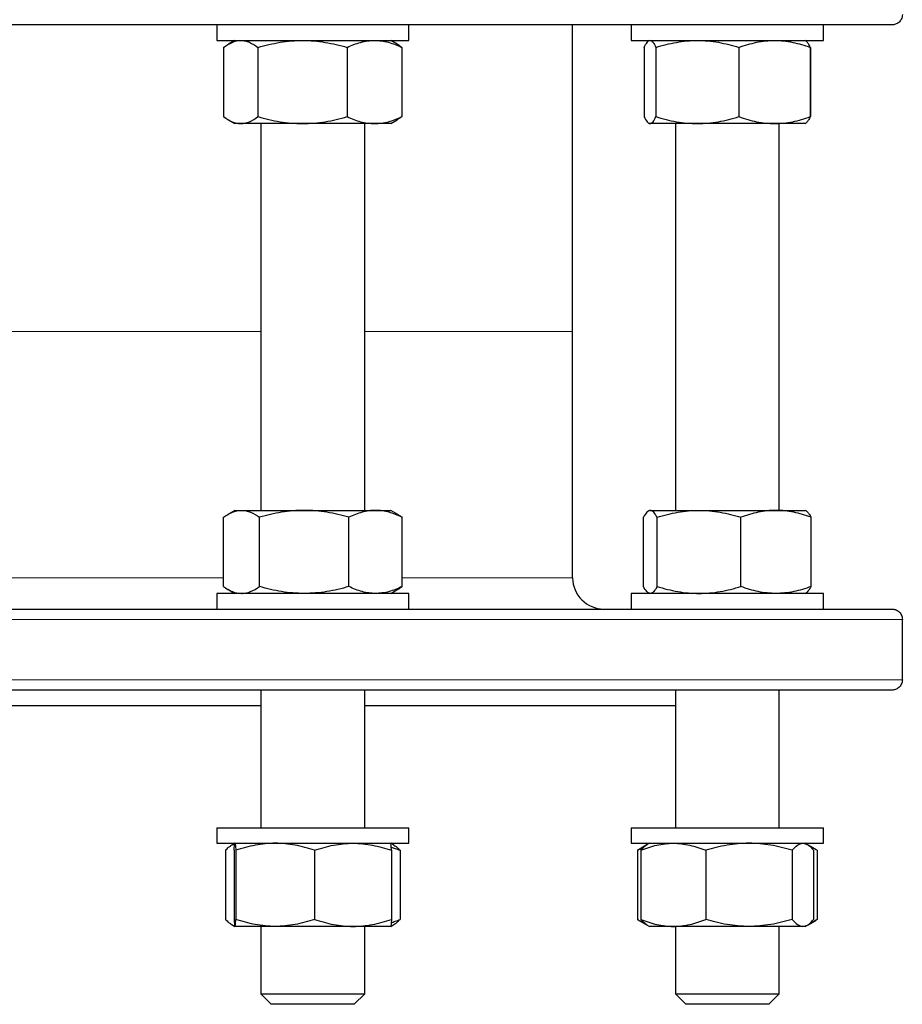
# Model space of a CAD drawing. Header units: millimetres. Extents: x 187 to 1019, y 129 to 935.
# Tile 2 of 7: x 364 to 534, y 129 to 319. Entities that reach past the tile are written whole.
import ezdxf

# ---------------------------------------------------------------- set-up
doc = ezdxf.new("R2010")
doc.units = ezdxf.units.MM

msp = doc.modelspace()

# ---------------------------------------------------------------- linework, layer by layer
at = {"color": 7, "linetype": 'Continuous', "lineweight": 25}
for p, q in [((531.83, 318.05), (195.83, 318.05)), ((401.78, 318.05), (401.78, 315.05)), ((438.78, 315.05), (438.78, 318.05)), ((470.33, 258.99), (470.33, 318.05)), ((481.61, 318.05), (481.61, 315.05)), ((518.61, 315.05), (518.61, 318.05)), ((401.78, 315.05), (438.78, 315.05)), ((405.28, 315.05), (404.05, 314.34)), ((436.51, 314.34), (435.28, 315.05)), ((481.61, 315.05), (518.61, 315.05)), ((485.11, 315.05), (484.97, 314.98)), ((515.24, 314.98), (515.11, 315.05)), ((515.24, 314.97), (515.24, 314.98)), ((403.11, 313.71), (403.11, 300.39)), ((409.72, 313.71), (409.72, 300.39)), ((426.89, 313.71), (426.89, 300.39)), ((437.45, 313.71), (437.45, 300.39)), ((484.1, 313.71), (484.11, 313.72)), ((484.1, 313.71), (484.1, 300.39)), ((484.11, 313.71), (484.11, 300.39)), ((486.35, 313.71), (486.35, 300.39)), ((502.35, 313.71), (502.35, 300.39)), ((516.1, 313.71), (516.1, 300.39)), ((516.12, 313.71), (516.12, 300.39)), ((404.05, 299.76), (405.28, 299.05)), ((435.28, 299.05), (436.51, 299.76)), ((484.1, 300.39), (484.11, 300.39)), ((406.42, 299.05), (405.28, 299.05)), ((418.31, 299.05), (406.42, 299.05)), ((410.28, 299.05), (410.28, 224.59)), ((432.17, 299.05), (418.31, 299.05)), ((430.28, 224.59), (430.28, 299.05)), ((435.28, 299.05), (432.17, 299.05)), ((484.97, 299.13), (485.11, 299.05)), ((485.23, 299.05), (485.11, 299.05)), ((494.35, 299.05), (485.23, 299.05)), ((490.11, 299.05), (490.11, 224.59)), ((509.22, 299.05), (494.35, 299.05)), ((515.11, 299.05), (509.22, 299.05)), ((510.11, 224.59), (510.11, 299.05)), ((515.11, 299.05), (515.24, 299.13)), ((515.24, 299.13), (515.24, 299.13)), ((470.33, 211.59), (470.33, 258.99)), ((405.28, 224.59), (403.9, 223.79)), ((405.28, 224.59), (406.55, 224.59)), ((406.55, 224.59), (418.63, 224.59)), ((418.63, 224.59), (432.37, 224.59)), ((432.37, 224.59), (435.28, 224.59)), ((436.67, 223.79), (435.28, 224.59)), ((485.11, 224.59), (484.93, 224.49)), ((485.11, 224.59), (485.28, 224.59)), ((485.28, 224.59), (494.66, 224.59)), ((494.66, 224.59), (509.49, 224.59)), ((509.49, 224.59), (515.11, 224.59)), ((515.28, 224.49), (515.11, 224.59)), ((403.06, 209.93), (403.06, 223.25)), ((410.03, 209.93), (410.03, 223.25)), ((427.24, 209.93), (427.24, 223.25)), ((437.5, 209.93), (437.5, 223.25)), ((483.97, 209.93), (483.97, 223.25)), ((486.59, 209.93), (486.59, 223.25)), ((502.73, 209.93), (502.73, 223.25)), ((516.24, 209.93), (516.24, 223.25)), ((401.78, 208.59), (401.78, 205.59)), ((436.19, 208.59), (401.78, 208.59)), ((403.9, 209.39), (405.28, 208.59)), ((435.28, 208.59), (436.67, 209.39)), ((438.78, 208.59), (436.19, 208.59)), ((438.78, 205.59), (438.78, 208.59)), ((481.61, 208.59), (481.61, 205.59)), ((518.61, 208.59), (481.61, 208.59)), ((484.93, 208.69), (485.11, 208.59)), ((515.11, 208.59), (515.28, 208.69)), ((518.61, 205.59), (518.61, 208.59)), ((195.83, 205.59), (531.83, 205.59)), ((533.82, 191.99), (533.82, 203.59)), ((531.83, 189.99), (195.83, 189.99)), ((410.28, 189.99), (410.28, 163.49)), ((430.28, 163.49), (430.28, 189.99)), ((490.11, 189.99), (490.11, 163.49)), ((510.11, 163.49), (510.11, 189.99)), ((317.39, 186.99), (410.28, 186.99)), ((430.28, 186.99), (490.11, 186.99)), ((401.78, 163.49), (401.78, 160.49)), ((401.78, 163.49), (438.78, 163.49)), ((438.78, 160.49), (438.78, 163.49)), ((481.61, 163.49), (481.61, 160.49)), ((481.61, 163.49), (486.52, 163.49)), ((486.52, 163.49), (518.61, 163.49)), ((518.61, 160.49), (518.61, 163.49)), ((401.78, 160.49), (438.78, 160.49)), ((405.28, 160.49), (404.66, 160.13)), ((435.9, 160.13), (435.28, 160.49)), ((481.61, 160.49), (486.52, 160.49)), ((482.98, 159.26), (482.79, 159.15)), ((484.65, 160.23), (482.98, 159.26)), ((485.11, 160.49), (484.65, 160.23)), ((486.52, 160.49), (518.61, 160.49)), ((515.56, 160.23), (515.11, 160.49)), ((517.23, 159.26), (515.67, 160.16)), ((403.46, 159.15), (403.46, 145.83)), ((405.11, 159.15), (405.11, 145.83)), ((405.46, 159.15), (405.46, 145.83)), ((420.63, 159.15), (420.63, 145.83)), ((435.45, 159.15), (435.45, 145.83)), ((437.1, 159.15), (437.1, 145.83)), ((482.79, 159.15), (482.79, 145.83)), ((483.47, 159.15), (483.47, 145.83)), ((495.96, 159.15), (495.96, 145.83)), ((512.6, 159.15), (512.6, 145.83)), ((516.74, 159.15), (516.74, 145.83)), ((517.42, 159.15), (517.42, 145.83)), ((404.66, 144.85), (405.28, 144.49)), ((413.04, 144.49), (405.28, 144.49)), ((410.28, 144.49), (410.28, 131.49)), ((428.04, 144.49), (413.04, 144.49)), ((435.28, 144.49), (428.04, 144.49)), ((430.28, 131.49), (430.28, 144.49)), ((435.28, 144.49), (435.9, 144.85)), ((482.98, 145.72), (482.79, 145.83)), ((482.98, 145.72), (484.65, 144.75)), ((484.65, 144.75), (485.11, 144.49)), ((489.71, 144.49), (485.11, 144.49)), ((504.28, 144.49), (489.71, 144.49)), ((490.11, 144.49), (490.11, 131.49)), ((514.67, 144.49), (504.28, 144.49)), ((510.11, 131.49), (510.11, 144.49)), ((515.11, 144.49), (514.67, 144.49)), ((515.11, 144.49), (515.56, 144.75)), ((515.67, 144.82), (517.23, 145.72)), ((410.28, 131.49), (412.28, 129.49)), ((410.28, 131.49), (430.28, 131.49)), ((428.28, 129.49), (430.28, 131.49)), ((490.11, 131.49), (492.11, 129.49)), ((490.11, 131.49), (510.11, 131.49)), ((508.11, 129.49), (510.11, 131.49)), ((428.28, 129.49), (412.28, 129.49)), ((508.11, 129.49), (492.11, 129.49))]:
    msp.add_line(p, q, dxfattribs=at)
at = {"color": 8, "linetype": 'Continuous', "lineweight": 18}
for p, q in [((363.83, 258.99), (317.39, 258.99)), ((410.28, 258.99), (363.83, 258.99)), ((470.33, 258.99), (430.28, 258.99)), ((324.51, 211.59), (403.06, 211.59)), ((437.5, 211.59), (470.33, 211.59)), ((533.82, 203.59), (193.85, 203.59)), ((193.85, 191.99), (533.82, 191.99))]:
    msp.add_line(p, q, dxfattribs=at)
at = {"color": 7, "linetype": 'Continuous', "lineweight": 25}
msp.add_arc((476.33, 211.59), 6, 180, 270, dxfattribs=at)
for points, knots in [([(533.82, 320.05), (533.82, 319.89), (533.8, 319.74), (533.73, 319.43), (533.67, 319.29), (533.54, 319.03), (533.47, 318.91), (533.3, 318.7), (533.21, 318.61), (532.92, 318.36), (532.71, 318.24), (532.28, 318.09), (532.06, 318.05), (531.83, 318.05)], [0, 0, 0, 0, 0.125, 0.125, 0.25, 0.25, 0.375, 0.375, 0.5, 0.5, 0.75, 0.75, 1, 1, 1, 1]), ([(403.11, 313.71), (403.65, 314.12), (404.2, 314.46), (405.3, 314.92), (405.85, 315.05), (406.42, 315.05)], [0, 0, 0, 0, 0.5, 0.5, 1, 1, 1, 1]), ([(406.42, 315.05), (406.7, 315.05), (406.98, 315.02), (407.53, 314.9), (407.81, 314.81), (408.64, 314.46), (409.18, 314.12), (409.72, 313.71)], [0, 0, 0, 0, 0.25, 0.25, 0.5, 0.5, 1, 1, 1, 1]), ([(409.72, 313.71), (410.42, 313.92), (411.12, 314.1), (412.55, 314.43), (413.26, 314.58), (415.41, 314.93), (416.85, 315.05), (418.31, 315.05)], [0, 0, 0, 0, 0.25, 0.25, 0.5, 0.5, 1, 1, 1, 1]), ([(418.31, 315.05), (419.03, 315.05), (419.76, 315.02), (421.22, 314.9), (421.94, 314.81), (424.1, 314.45), (425.5, 314.12), (426.89, 313.71)], [0, 0, 0, 0, 0.25, 0.25, 0.5, 0.5, 1, 1, 1, 1]), ([(426.89, 313.71), (427.75, 314.12), (428.62, 314.46), (430.38, 314.92), (431.27, 315.05), (432.17, 315.05)], [0, 0, 0, 0, 0.5, 0.5, 1, 1, 1, 1]), ([(432.17, 315.05), (432.62, 315.05), (433.07, 315.02), (433.96, 314.9), (434.4, 314.81), (435.72, 314.46), (436.59, 314.12), (437.45, 313.71)], [0, 0, 0, 0, 0.25, 0.25, 0.5, 0.5, 1, 1, 1, 1]), ([(484.11, 313.71), (484.29, 314.12), (484.48, 314.46), (484.85, 314.92), (485.04, 315.05), (485.23, 315.05)], [0, 0, 0, 0, 0.5, 0.5, 1, 1, 1, 1]), ([(485.23, 315.05), (485.33, 315.05), (485.42, 315.02), (485.61, 314.9), (485.71, 314.81), (485.99, 314.46), (486.17, 314.12), (486.35, 313.71)], [0, 0, 0, 0, 0.25, 0.25, 0.5, 0.5, 1, 1, 1, 1]), ([(486.35, 313.71), (487.66, 314.12), (488.98, 314.46), (491.64, 314.92), (492.99, 315.05), (494.35, 315.05)], [0, 0, 0, 0, 0.5, 0.5, 1, 1, 1, 1]), ([(494.35, 315.05), (495.03, 315.05), (495.71, 315.02), (497.06, 314.9), (497.73, 314.81), (499.73, 314.46), (501.04, 314.12), (502.35, 313.71)], [0, 0, 0, 0, 0.25, 0.25, 0.5, 0.5, 1, 1, 1, 1]), ([(502.35, 313.71), (502.91, 313.92), (503.47, 314.1), (504.61, 314.43), (505.19, 314.58), (506.91, 314.93), (508.06, 315.05), (509.22, 315.05)], [0, 0, 0, 0, 0.25, 0.25, 0.5, 0.5, 1, 1, 1, 1]), ([(509.22, 315.05), (509.81, 315.05), (510.39, 315.02), (511.56, 314.9), (512.14, 314.81), (513.86, 314.45), (514.99, 314.12), (516.1, 313.71)], [0, 0, 0, 0, 0.25, 0.25, 0.5, 0.5, 1, 1, 1, 1]), ([(516.1, 313.71), (516.04, 313.84), (515.92, 314.1), (515.74, 314.43), (515.55, 314.7), (515.38, 314.88), (515.28, 314.94), (515.23, 314.97)], [0, 0, 0, 0, 0.2124835, 0.4250271, 0.63746, 0.8539048, 1, 1, 1, 1]), ([(437.45, 313.71), (437.27, 313.84), (436.96, 314.07), (436.64, 314.26), (436.51, 314.34)], [0, 0, 0, 0, 0.570402, 1, 1, 1, 1]), ([(403.11, 300.39), (403.65, 299.98), (404.2, 299.65), (405.3, 299.18), (405.85, 299.05), (406.42, 299.05)], [0, 0, 0, 0, 0.5, 0.5, 1, 1, 1, 1]), ([(406.42, 299.05), (406.7, 299.05), (406.98, 299.08), (407.53, 299.21), (407.81, 299.3), (408.64, 299.65), (409.18, 299.98), (409.72, 300.39)], [0, 0, 0, 0, 0.25, 0.25, 0.5, 0.5, 1, 1, 1, 1]), ([(409.72, 300.39), (410.42, 300.19), (411.12, 300), (412.55, 299.67), (413.26, 299.53), (415.41, 299.18), (416.85, 299.05), (418.31, 299.05)], [0, 0, 0, 0, 0.25, 0.25, 0.5, 0.5, 1, 1, 1, 1]), ([(418.31, 299.05), (419.03, 299.05), (419.76, 299.08), (421.22, 299.21), (421.94, 299.3), (424.1, 299.65), (425.5, 299.99), (426.89, 300.39)], [0, 0, 0, 0, 0.25, 0.25, 0.5, 0.5, 1, 1, 1, 1]), ([(426.89, 300.39), (427.75, 299.98), (428.62, 299.65), (430.38, 299.18), (431.27, 299.05), (432.17, 299.05)], [0, 0, 0, 0, 0.5, 0.5, 1, 1, 1, 1]), ([(432.17, 299.05), (432.62, 299.05), (433.07, 299.08), (433.96, 299.21), (434.4, 299.3), (435.72, 299.65), (436.59, 299.98), (437.45, 300.39)], [0, 0, 0, 0, 0.25, 0.25, 0.5, 0.5, 1, 1, 1, 1]), ([(437.45, 300.39), (437.27, 300.26), (436.96, 300.03), (436.64, 299.85), (436.51, 299.77)], [0, 0, 0, 0, 0.5704022, 1, 1, 1, 1]), ([(484.11, 300.39), (484.29, 299.98), (484.48, 299.65), (484.85, 299.18), (485.04, 299.05), (485.23, 299.05)], [0, 0, 0, 0, 0.5, 0.5, 1, 1, 1, 1]), ([(485.23, 299.05), (485.33, 299.05), (485.42, 299.08), (485.61, 299.21), (485.71, 299.3), (485.99, 299.65), (486.17, 299.98), (486.35, 300.39)], [0, 0, 0, 0, 0.25, 0.25, 0.5, 0.5, 1, 1, 1, 1]), ([(486.35, 300.39), (487.66, 299.98), (488.98, 299.65), (491.64, 299.18), (492.99, 299.05), (494.35, 299.05)], [0, 0, 0, 0, 0.5, 0.5, 1, 1, 1, 1]), ([(494.35, 299.05), (495.03, 299.05), (495.71, 299.08), (497.06, 299.21), (497.73, 299.3), (499.73, 299.65), (501.04, 299.98), (502.35, 300.39)], [0, 0, 0, 0, 0.25, 0.25, 0.5, 0.5, 1, 1, 1, 1]), ([(502.35, 300.39), (502.91, 300.19), (503.47, 300), (504.61, 299.67), (505.19, 299.53), (506.91, 299.18), (508.06, 299.05), (509.22, 299.05)], [0, 0, 0, 0, 0.25, 0.25, 0.5, 0.5, 1, 1, 1, 1]), ([(509.22, 299.05), (509.81, 299.05), (510.39, 299.08), (511.56, 299.21), (512.14, 299.3), (513.86, 299.65), (514.99, 299.99), (516.1, 300.39)], [0, 0, 0, 0, 0.25, 0.25, 0.5, 0.5, 1, 1, 1, 1]), ([(516.1, 300.39), (516.04, 300.26), (515.92, 300), (515.74, 299.68), (515.55, 299.41), (515.38, 299.22), (515.28, 299.16), (515.23, 299.13)], [0, 0, 0, 0, 0.212483, 0.425027, 0.63746, 0.853905, 1, 1, 1, 1]), ([(403.06, 223.25), (403.35, 223.45), (403.63, 223.64), (404.21, 223.97), (404.5, 224.11), (405.37, 224.46), (405.96, 224.59), (406.55, 224.59)], [0, 0, 0, 0, 0.25, 0.25, 0.5, 0.5, 1, 1, 1, 1]), ([(406.55, 224.59), (406.84, 224.59), (407.13, 224.56), (407.73, 224.43), (408.02, 224.34), (408.89, 223.99), (409.46, 223.65), (410.03, 223.25)], [0, 0, 0, 0, 0.25, 0.25, 0.5, 0.5, 1, 1, 1, 1]), ([(418.63, 224.59), (417.9, 224.59), (417.17, 224.56), (415.72, 224.44), (415, 224.34), (412.85, 223.99), (411.43, 223.66), (410.03, 223.25)], [0, 0, 0, 0, 0.25, 0.25, 0.5, 0.5, 1, 1, 1, 1]), ([(427.24, 223.25), (425.83, 223.66), (424.42, 224), (421.55, 224.46), (420.1, 224.59), (418.63, 224.59)], [0, 0, 0, 0, 0.5, 0.5, 1, 1, 1, 1]), ([(432.37, 224.59), (431.93, 224.59), (431.5, 224.56), (430.63, 224.44), (430.2, 224.34), (428.92, 223.99), (428.08, 223.66), (427.24, 223.25)], [0, 0, 0, 0, 0.25, 0.25, 0.5, 0.5, 1, 1, 1, 1]), ([(437.5, 223.25), (436.66, 223.66), (435.81, 224), (434.11, 224.46), (433.24, 224.59), (432.37, 224.59)], [0, 0, 0, 0, 0.5, 0.5, 1, 1, 1, 1]), ([(436.66, 223.78), (436.73, 223.75), (437.01, 223.59), (437.29, 223.4), (437.5, 223.25)], [0, 0, 0, 0, 0.245669, 1, 1, 1, 1]), ([(485.28, 224.59), (485.17, 224.59), (485.06, 224.56), (484.83, 224.44), (484.73, 224.34), (484.4, 223.99), (484.18, 223.66), (483.97, 223.25)], [0, 0, 0, 0, 0.25, 0.25, 0.5, 0.5, 1, 1, 1, 1]), ([(486.59, 223.25), (486.37, 223.66), (486.16, 224), (485.72, 224.46), (485.5, 224.59), (485.28, 224.59)], [0, 0, 0, 0, 0.5, 0.5, 1, 1, 1, 1]), ([(486.59, 223.25), (487.25, 223.45), (487.91, 223.64), (489.25, 223.97), (489.92, 224.11), (491.94, 224.46), (493.29, 224.59), (494.66, 224.59)], [0, 0, 0, 0, 0.25, 0.25, 0.5, 0.5, 1, 1, 1, 1]), ([(494.66, 224.59), (495.34, 224.59), (496.02, 224.56), (497.4, 224.43), (498.08, 224.34), (500.1, 223.99), (501.42, 223.65), (502.73, 223.25)], [0, 0, 0, 0, 0.25, 0.25, 0.5, 0.5, 1, 1, 1, 1]), ([(509.49, 224.59), (508.91, 224.59), (508.34, 224.56), (507.2, 224.44), (506.63, 224.34), (504.94, 223.99), (503.83, 223.66), (502.73, 223.25)], [0, 0, 0, 0, 0.25, 0.25, 0.5, 0.5, 1, 1, 1, 1]), ([(516.24, 223.25), (515.14, 223.66), (514.02, 224), (511.77, 224.46), (510.64, 224.59), (509.49, 224.59)], [0, 0, 0, 0, 0.5, 0.5, 1, 1, 1, 1]), ([(515.28, 224.48), (515.33, 224.45), (515.45, 224.38), (515.64, 224.19), (515.84, 223.93), (516.04, 223.62), (516.18, 223.37), (516.24, 223.25)], [0, 0, 0, 0, 0.156708, 0.364678, 0.576406, 0.78823, 1, 1, 1, 1]), ([(403.06, 209.93), (403.35, 209.73), (403.63, 209.54), (404.21, 209.21), (404.5, 209.07), (405.37, 208.72), (405.96, 208.59), (406.55, 208.59)], [0, 0, 0, 0, 0.25, 0.25, 0.5, 0.5, 1, 1, 1, 1]), ([(406.55, 208.59), (406.84, 208.59), (407.13, 208.62), (407.73, 208.74), (408.02, 208.84), (408.89, 209.19), (409.46, 209.53), (410.03, 209.93)], [0, 0, 0, 0, 0.25, 0.25, 0.5, 0.5, 1, 1, 1, 1]), ([(418.63, 208.59), (417.9, 208.59), (417.17, 208.62), (415.72, 208.74), (415, 208.83), (412.85, 209.18), (411.43, 209.52), (410.03, 209.93)], [0, 0, 0, 0, 0.25, 0.25, 0.5, 0.5, 1, 1, 1, 1]), ([(427.24, 209.93), (425.83, 209.52), (424.42, 209.18), (421.55, 208.72), (420.1, 208.59), (418.63, 208.59)], [0, 0, 0, 0, 0.5, 0.5, 1, 1, 1, 1]), ([(432.37, 208.59), (431.93, 208.59), (431.5, 208.62), (430.63, 208.74), (430.2, 208.83), (428.92, 209.18), (428.08, 209.52), (427.24, 209.93)], [0, 0, 0, 0, 0.25, 0.25, 0.5, 0.5, 1, 1, 1, 1]), ([(437.5, 209.93), (436.66, 209.52), (435.81, 209.18), (434.11, 208.72), (433.24, 208.59), (432.37, 208.59)], [0, 0, 0, 0, 0.5, 0.5, 1, 1, 1, 1]), ([(436.66, 209.4), (436.73, 209.43), (437.01, 209.59), (437.29, 209.78), (437.5, 209.93)], [0, 0, 0, 0, 0.245669, 1, 1, 1, 1]), ([(485.28, 208.59), (485.17, 208.59), (485.06, 208.62), (484.83, 208.74), (484.73, 208.83), (484.4, 209.18), (484.18, 209.52), (483.97, 209.93)], [0, 0, 0, 0, 0.25, 0.25, 0.5, 0.5, 1, 1, 1, 1]), ([(486.59, 209.93), (486.37, 209.52), (486.16, 209.18), (485.72, 208.72), (485.5, 208.59), (485.28, 208.59)], [0, 0, 0, 0, 0.5, 0.5, 1, 1, 1, 1]), ([(486.59, 209.93), (487.25, 209.73), (487.91, 209.54), (489.25, 209.21), (489.92, 209.07), (491.94, 208.72), (493.29, 208.59), (494.66, 208.59)], [0, 0, 0, 0, 0.25, 0.25, 0.5, 0.5, 1, 1, 1, 1]), ([(494.66, 208.59), (495.34, 208.59), (496.02, 208.62), (497.4, 208.74), (498.08, 208.84), (500.1, 209.19), (501.42, 209.53), (502.73, 209.93)], [0, 0, 0, 0, 0.25, 0.25, 0.5, 0.5, 1, 1, 1, 1]), ([(509.49, 208.59), (508.91, 208.59), (508.34, 208.62), (507.2, 208.74), (506.63, 208.83), (504.94, 209.18), (503.83, 209.52), (502.73, 209.93)], [0, 0, 0, 0, 0.25, 0.25, 0.5, 0.5, 1, 1, 1, 1]), ([(516.24, 209.93), (515.14, 209.52), (514.02, 209.18), (511.77, 208.72), (510.64, 208.59), (509.49, 208.59)], [0, 0, 0, 0, 0.5, 0.5, 1, 1, 1, 1]), ([(515.28, 208.7), (515.33, 208.73), (515.45, 208.8), (515.64, 208.99), (515.84, 209.25), (516.04, 209.56), (516.18, 209.81), (516.24, 209.93)], [0, 0, 0, 0, 0.156708, 0.364678, 0.576406, 0.78823, 1, 1, 1, 1]), ([(531.83, 205.59), (531.94, 205.59), (532.06, 205.58), (532.28, 205.54), (532.39, 205.51), (532.6, 205.44), (532.71, 205.39), (532.92, 205.27), (533.02, 205.2), (533.21, 205.04), (533.3, 204.94), (533.47, 204.73), (533.54, 204.61), (533.67, 204.35), (533.72, 204.21), (533.8, 203.91), (533.82, 203.75), (533.82, 203.59)], [0, 0, 0, 0, 0.125, 0.125, 0.25, 0.25, 0.375, 0.375, 0.5, 0.5, 0.625, 0.625, 0.75, 0.75, 0.875, 0.875, 1, 1, 1, 1]), ([(533.82, 191.99), (533.82, 191.83), (533.8, 191.67), (533.73, 191.37), (533.67, 191.23), (533.54, 190.97), (533.47, 190.85), (533.3, 190.64), (533.21, 190.54), (532.92, 190.3), (532.71, 190.18), (532.28, 190.03), (532.06, 189.99), (531.83, 189.99)], [0, 0, 0, 0, 0.125, 0.125, 0.25, 0.25, 0.375, 0.375, 0.5, 0.5, 0.75, 0.75, 1, 1, 1, 1]), ([(403.46, 159.15), (403.56, 159.25), (403.77, 159.46), (404.12, 159.76), (404.51, 160.05), (404.9, 160.28), (405.14, 160.35), (405.24, 160.38)], [0, 0, 0, 0, 0.173741, 0.347615, 0.597093, 0.846545, 1, 1, 1, 1]), ([(405.11, 159.15), (405.14, 159.56), (405.17, 159.9), (405.22, 160.36), (405.25, 160.49), (405.28, 160.49)], [0, 0, 0, 0, 0.5, 0.5, 1, 1, 1, 1]), ([(405.28, 160.49), (405.3, 160.49), (405.31, 160.46), (405.34, 160.34), (405.36, 160.24), (405.4, 159.89), (405.43, 159.56), (405.46, 159.15)], [0, 0, 0, 0, 0.25, 0.25, 0.5, 0.5, 1, 1, 1, 1]), ([(413.04, 160.49), (412.4, 160.49), (411.76, 160.46), (410.47, 160.33), (409.83, 160.24), (407.93, 159.89), (406.68, 159.55), (405.46, 159.15)], [0, 0, 0, 0, 0.25, 0.25, 0.5, 0.5, 1, 1, 1, 1]), ([(420.63, 159.15), (420.01, 159.35), (419.39, 159.54), (418.13, 159.87), (417.5, 160.01), (415.6, 160.36), (414.32, 160.49), (413.04, 160.49)], [0, 0, 0, 0, 0.25, 0.25, 0.5, 0.5, 1, 1, 1, 1]), ([(420.63, 159.15), (421.84, 159.56), (423.06, 159.9), (425.53, 160.36), (426.78, 160.49), (428.04, 160.49)], [0, 0, 0, 0, 0.5, 0.5, 1, 1, 1, 1]), ([(428.04, 160.49), (428.67, 160.49), (429.3, 160.46), (430.55, 160.34), (431.17, 160.24), (433.02, 159.89), (434.24, 159.56), (435.45, 159.15)], [0, 0, 0, 0, 0.25, 0.25, 0.5, 0.5, 1, 1, 1, 1]), ([(435.45, 159.15), (435.42, 159.56), (435.39, 159.9), (435.34, 160.36), (435.31, 160.49), (435.28, 160.49)], [0, 0, 0, 0, 0.5, 0.5, 1, 1, 1, 1]), ([(435.4, 159.77), (435.66, 159.69), (436.23, 159.5), (436.79, 159.27), (437.1, 159.15)], [0, 0, 0, 0, 0.455609, 1, 1, 1, 1]), ([(435.9, 160.13), (436.01, 160.06), (436.26, 159.91), (436.66, 159.58), (436.95, 159.29), (437.1, 159.15)], [0, 0, 0, 0, 0.2701, 0.635034, 1, 1, 1, 1]), ([(482.79, 159.15), (483.03, 159.28), (483.45, 159.51), (483.87, 159.69), (484.05, 159.77)], [0, 0, 0, 0, 0.576768, 1, 1, 1, 1]), ([(483.47, 159.15), (484.49, 159.56), (485.52, 159.9), (487.6, 160.36), (488.65, 160.49), (489.71, 160.49)], [0, 0, 0, 0, 0.5, 0.5, 1, 1, 1, 1]), ([(484.66, 160.22), (484.58, 160.18), (484.4, 160.07), (484.11, 159.83), (483.79, 159.52), (483.57, 159.27), (483.47, 159.15)], [0, 0, 0, 0, 0.188294, 0.458804, 0.729436, 1, 1, 1, 1]), ([(489.71, 160.49), (490.24, 160.49), (490.78, 160.46), (491.83, 160.34), (492.35, 160.24), (493.91, 159.89), (494.94, 159.56), (495.96, 159.15)], [0, 0, 0, 0, 0.25, 0.25, 0.5, 0.5, 1, 1, 1, 1]), ([(504.28, 160.49), (503.58, 160.49), (502.87, 160.46), (501.45, 160.33), (500.75, 160.24), (498.67, 159.89), (497.31, 159.55), (495.96, 159.15)], [0, 0, 0, 0, 0.25, 0.25, 0.5, 0.5, 1, 1, 1, 1]), ([(512.6, 159.15), (511.92, 159.35), (511.24, 159.54), (509.86, 159.87), (509.16, 160.01), (507.08, 160.36), (505.68, 160.49), (504.28, 160.49)], [0, 0, 0, 0, 0.25, 0.25, 0.5, 0.5, 1, 1, 1, 1]), ([(512.6, 159.15), (512.94, 159.56), (513.28, 159.9), (513.97, 160.36), (514.32, 160.49), (514.67, 160.49)], [0, 0, 0, 0, 0.5, 0.5, 1, 1, 1, 1]), ([(514.67, 160.49), (514.85, 160.49), (515.02, 160.46), (515.37, 160.34), (515.55, 160.24), (516.06, 159.89), (516.4, 159.56), (516.74, 159.15)], [0, 0, 0, 0, 0.25, 0.25, 0.5, 0.5, 1, 1, 1, 1]), ([(517.42, 159.15), (517.25, 159.25), (516.9, 159.45), (516.45, 159.69), (516.18, 159.8), (516.09, 159.83)], [0, 0, 0, 0, 0.397258, 0.794818, 1, 1, 1, 1]), ([(403.46, 145.83), (403.56, 145.73), (403.77, 145.52), (404.12, 145.22), (404.51, 144.93), (404.9, 144.7), (405.14, 144.63), (405.24, 144.6)], [0, 0, 0, 0, 0.1737413, 0.3476146, 0.5970929, 0.8465451, 1, 1, 1, 1]), ([(405.11, 145.83), (405.14, 145.42), (405.17, 145.08), (405.22, 144.62), (405.25, 144.49), (405.28, 144.49)], [0, 0, 0, 0, 0.5, 0.5, 1, 1, 1, 1]), ([(405.28, 144.49), (405.3, 144.49), (405.31, 144.52), (405.34, 144.64), (405.36, 144.73), (405.4, 145.08), (405.43, 145.42), (405.46, 145.83)], [0, 0, 0, 0, 0.25, 0.25, 0.5, 0.5, 1, 1, 1, 1]), ([(413.04, 144.49), (412.4, 144.49), (411.76, 144.52), (410.47, 144.64), (409.83, 144.74), (407.93, 145.09), (406.68, 145.43), (405.46, 145.83)], [0, 0, 0, 0, 0.25, 0.25, 0.5, 0.5, 1, 1, 1, 1]), ([(420.63, 145.83), (420.01, 145.63), (419.39, 145.44), (418.13, 145.11), (417.5, 144.97), (415.6, 144.62), (414.32, 144.49), (413.04, 144.49)], [0, 0, 0, 0, 0.25, 0.25, 0.5, 0.5, 1, 1, 1, 1]), ([(420.63, 145.83), (421.84, 145.42), (423.06, 145.08), (425.53, 144.62), (426.78, 144.49), (428.04, 144.49)], [0, 0, 0, 0, 0.5, 0.5, 1, 1, 1, 1]), ([(428.04, 144.49), (428.67, 144.49), (429.3, 144.52), (430.55, 144.64), (431.17, 144.73), (433.02, 145.08), (434.24, 145.42), (435.45, 145.83)], [0, 0, 0, 0, 0.25, 0.25, 0.5, 0.5, 1, 1, 1, 1]), ([(435.45, 145.83), (435.42, 145.42), (435.39, 145.08), (435.34, 144.62), (435.31, 144.49), (435.28, 144.49)], [0, 0, 0, 0, 0.5, 0.5, 1, 1, 1, 1]), ([(435.4, 145.21), (435.66, 145.29), (436.23, 145.48), (436.79, 145.71), (437.1, 145.83)], [0, 0, 0, 0, 0.455609, 1, 1, 1, 1]), ([(435.9, 144.85), (436.01, 144.92), (436.26, 145.07), (436.66, 145.4), (436.95, 145.69), (437.1, 145.83)], [0, 0, 0, 0, 0.2701001, 0.6350338, 1, 1, 1, 1]), ([(482.79, 145.83), (483.03, 145.7), (483.45, 145.47), (483.87, 145.29), (484.05, 145.21)], [0, 0, 0, 0, 0.576768, 1, 1, 1, 1]), ([(483.47, 145.83), (484.49, 145.42), (485.52, 145.08), (487.6, 144.62), (488.65, 144.49), (489.71, 144.49)], [0, 0, 0, 0, 0.5, 0.5, 1, 1, 1, 1]), ([(484.66, 144.76), (484.58, 144.8), (484.4, 144.91), (484.11, 145.15), (483.79, 145.46), (483.57, 145.71), (483.47, 145.83)], [0, 0, 0, 0, 0.188294, 0.458804, 0.729436, 1, 1, 1, 1]), ([(489.71, 144.49), (490.24, 144.49), (490.78, 144.52), (491.83, 144.64), (492.35, 144.73), (493.91, 145.08), (494.94, 145.42), (495.96, 145.83)], [0, 0, 0, 0, 0.25, 0.25, 0.5, 0.5, 1, 1, 1, 1]), ([(504.28, 144.49), (503.58, 144.49), (502.87, 144.52), (501.45, 144.64), (500.75, 144.74), (498.67, 145.09), (497.31, 145.43), (495.96, 145.83)], [0, 0, 0, 0, 0.25, 0.25, 0.5, 0.5, 1, 1, 1, 1]), ([(512.6, 145.83), (511.92, 145.63), (511.24, 145.44), (509.86, 145.11), (509.16, 144.97), (507.08, 144.62), (505.68, 144.49), (504.28, 144.49)], [0, 0, 0, 0, 0.25, 0.25, 0.5, 0.5, 1, 1, 1, 1]), ([(512.6, 145.83), (512.94, 145.42), (513.28, 145.08), (513.97, 144.62), (514.32, 144.49), (514.67, 144.49)], [0, 0, 0, 0, 0.5, 0.5, 1, 1, 1, 1]), ([(514.67, 144.49), (514.85, 144.49), (515.02, 144.52), (515.37, 144.64), (515.55, 144.73), (516.06, 145.08), (516.4, 145.42), (516.74, 145.83)], [0, 0, 0, 0, 0.25, 0.25, 0.5, 0.5, 1, 1, 1, 1]), ([(517.42, 145.83), (517.25, 145.73), (516.9, 145.53), (516.45, 145.29), (516.18, 145.18), (516.09, 145.14)], [0, 0, 0, 0, 0.397258, 0.794818, 1, 1, 1, 1])]:
    msp.add_open_spline(points, degree=3, knots=knots, dxfattribs=at)

doc.saveas('drawing.dxf')
